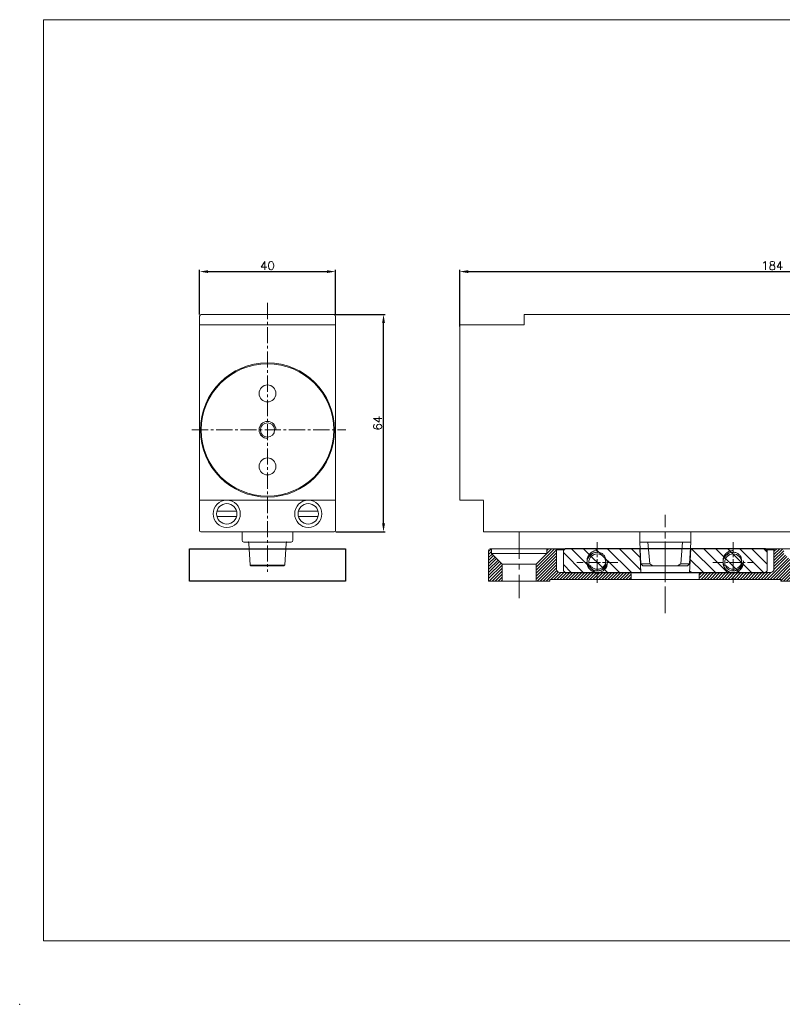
# Model space of a CAD drawing. Extents: x -2045 to 651, y 128 to 888.
# Tile 3 of 9: x -1447 to -1223, y 130 to 420. Entities that reach past the tile are written whole.
import ezdxf

# ---------------------------------------------------------------- set-up
doc = ezdxf.new("R2010")
doc.units = 0
doc.header["$LTSCALE"] = 0.5
doc.header["$MEASUREMENT"] = 0
for name, pattern in [('CENTER', [50.8, 31.75, -6.35, 6.35, -6.35]), ('CENTER2', [28.575, 19.05, -3.175, 3.175, -3.175]), ('HIDDEN2', [4.7625, 3.175, -1.5875])]:
    doc.linetypes.add(name, pattern=pattern)
doc.layers.get('0').update_dxf_attribs({"linetype": 'CONTINUOUS'})
doc.layers.get('DEFPOINTS').update_dxf_attribs({"linetype": 'CONTINUOUS'})
for name, color, linetype, lineweight in [('\\M+5CCEE\\M+5B3E4\\M+5CFDF', 4, 'CONTINUOUS', 15), ('\\M+5CFB8\\M+5CAB5\\M+5CFDF', 2, 'CONTINUOUS', 15), ('\\M+5D6D0\\M+5D0C4\\M+5CFDF', 1, 'CENTER', 15)]:
    doc.layers.add(name, color=color, linetype=linetype, lineweight=lineweight)
doc.layers.add('CENTER', color=3, linetype='CENTER2')
doc.layers.add('DIM', color=1, linetype='CONTINUOUS')
doc.styles.add('007', font='txt.shx', dxfattribs={"bigfont": 'chineset.shx'})
doc.dimstyles.new('A4', dxfattribs={"dimtxt": 2.5, "dimasz": 2.5, "dimexe": 0.5, "dimexo": 0.5, "dimgap": 0.5, "dimtad": 1, "dimdsep": 46, "dimtxsty": '007', "dimcen": 2.5, "dimclrd": 3, "dimclre": 3, "dimclrt": 3, "dimazin": 2, "dimtfac": 1, "dimtmove": 0, "dimatfit": 3, "dimfxl": 0, "dimtolj": 1, "dimtzin": 0, "dimlwd": -1, "dimlwe": -1, "dimarcsym": 0})

# ---------------------------------------------------------------- blocks, each defined once
blk = doc.blocks.new('*D12')
at = {"color": 3}
for p, q in [((-1354.53, 333.48), (-1339.87, 333.48)), ((-1340.37, 271.98), (-1340.37, 330.98)), ((-1354.43, 269.48), (-1339.87, 269.48))]:
    blk.add_line(p, q, dxfattribs=at)
for points in [[(-1340.79, 330.98), (-1339.95, 330.98), (-1340.37, 333.48)], [(-1340.79, 271.98), (-1339.95, 271.98), (-1340.37, 269.48)]]:
    blk.add_solid(points, dxfattribs=at)
at = {"layer": 'DEFPOINTS', "color": 0}
for p in [(-1355.03, 333.48), (-1340.37, 333.48), (-1354.93, 269.48)]:
    blk.add_point(p, dxfattribs=at)
at = {"color": 3, "insert": (-1342.12, 301.48), "char_height": 2.5, "attachment_point": 5, "rotation": 90, "style": '007'}
blk.add_mtext('\\A1;64', dxfattribs=at)
blk = doc.blocks.new('*D13')
at = {"color": 3}
for p, q in [((-1317.95, 329.98), (-1317.95, 346.62)), ((-1315.45, 346.12), (-1136.45, 346.12)), ((-1133.95, 333.98), (-1133.95, 346.62))]:
    blk.add_line(p, q, dxfattribs=at)
for points in [[(-1315.45, 346.54), (-1315.45, 345.71), (-1317.95, 346.12)], [(-1136.45, 346.54), (-1136.45, 345.71), (-1133.95, 346.12)]]:
    blk.add_solid(points, dxfattribs=at)
at = {"layer": 'DEFPOINTS', "color": 0}
for p in [(-1133.95, 346.12), (-1133.95, 333.48), (-1317.95, 329.48)]:
    blk.add_point(p, dxfattribs=at)
at = {"color": 3, "insert": (-1225.95, 347.87), "char_height": 2.5, "attachment_point": 5, "style": '007'}
blk.add_mtext('\\A1;184', dxfattribs=at)
blk = doc.blocks.new('*D14')
at = {"color": 3}
for p, q in [((-1394.53, 333.48), (-1394.53, 346.62)), ((-1392.03, 346.12), (-1357.03, 346.12)), ((-1354.53, 333.48), (-1354.53, 346.62))]:
    blk.add_line(p, q, dxfattribs=at)
for points in [[(-1392.03, 346.54), (-1392.03, 345.71), (-1394.53, 346.12)], [(-1357.03, 346.54), (-1357.03, 345.71), (-1354.53, 346.12)]]:
    blk.add_solid(points, dxfattribs=at)
at = {"layer": 'DEFPOINTS', "color": 0}
for p in [(-1354.53, 346.12), (-1394.53, 332.98), (-1354.53, 332.98)]:
    blk.add_point(p, dxfattribs=at)
at = {"color": 3, "insert": (-1374.53, 347.87), "char_height": 2.5, "attachment_point": 5, "style": '007'}
blk.add_mtext('\\A1;40', dxfattribs=at)

msp = doc.modelspace()

# ---------------------------------------------------------------- hatches: boundary and pattern name
at = {"layer": '\\M+5CCEE\\M+5B3E4\\M+5CFDF', "ltscale": 20}
h = msp.add_hatch(dxfattribs=at)
h.set_pattern_fill('ANSI31', color=0, scale=5, style=0)
h.set_pattern_definition([(45, (-4714.49103, 3380.7851), (-0.44194174, 0.44194174), [])])
h.paths.add_polyline_path([(-1305.449, 259.981), (-1308.549, 263.081), (-1308.549, 264.481), (-1308.949, 264.481, 0.4142136), (-1309.449, 263.981), (-1309.449, 254.981), (-1305.449, 254.981)])
h.paths.add_polyline_path([(-1289.449, 264.181), (-1289.749, 264.481), (-1292.349, 264.481), (-1292.349, 263.081), (-1295.449, 259.981), (-1295.449, 254.981), (-1291.449, 254.981), (-1291.449, 255.481), (-1267.449, 255.481), (-1267.449, 256.981, 0.4142136), (-1267.949, 257.481), (-1288.949, 257.481, -0.4142136), (-1289.449, 257.981)])
h.paths.add_polyline_path([(-1246.949, 257.481, 0.4142136), (-1247.449, 256.981), (-1247.449, 255.481), (-1223.449, 255.481), (-1223.449, 254.981), (-1219.449, 254.981), (-1219.449, 259.981), (-1222.549, 263.081), (-1222.549, 264.481), (-1225.149, 264.481), (-1225.449, 264.181), (-1225.449, 257.981, -0.4142136), (-1225.949, 257.481)])
h.paths.add_polyline_path([(-1205.449, 263.981, 0.4142136), (-1205.949, 264.481), (-1206.349, 264.481), (-1206.349, 263.081), (-1209.449, 259.981), (-1209.449, 254.981), (-1205.449, 254.981)])

# ---------------------------------------------------------------- linework, layer by layer
at = {"color": 0, "lineweight": 20}
for p, q in [((-1034.466, 420.32), (-1440.466, 420.32)), ((-1034.466, 420.32), (-1440.466, 420.32)), ((-1440.466, 149.025), (-1440.466, 420.32)), ((-1394.526, 269.881), (-1394.526, 332.981)), ((-1394.026, 333.481), (-1355.023, 333.481)), ((-1354.527, 269.88), (-1354.526, 332.981)), ((-1133.949, 333.481), (-1298.949, 333.481)), ((-1394.526, 330.481), (-1354.526, 330.481)), ((-1298.949, 330.481), (-1317.949, 330.481)), ((-1317.949, 299.484), (-1317.949, 317.984)), ((-1317.949, 299.484), (-1317.949, 317.984)), ((-1317.949, 299.484), (-1317.949, 280.984)), ((-1317.949, 299.484), (-1317.949, 280.984)), ((-1354.527, 278.784), (-1394.526, 278.784)), ((-1317.949, 278.784), (-1310.949, 278.784)), ((-1310.949, 278.734), (-1310.949, 269.481)), ((-1310.949, 269.481), (-1276.049, 269.481)), ((-1310.949, 269.481), (-1276.049, 269.481)), ((-1276.049, 269.481), (-1264.949, 269.481)), ((-1264.949, 269.481), (-1275.549, 269.481)), ((-1264.949, 269.481), (-1275.549, 269.481)), ((-1264.949, 269.481), (-1275.549, 269.481)), ((-1264.949, 269.481), (-1264.949, 266.481)), ((-1239.349, 269.481), (-1264.949, 269.481)), ((-1239.349, 269.481), (-1149.949, 269.481)), ((-1440.466, 149.025), (-1034.466, 149.025)), ((-1440.466, 149.025), (-1034.466, 149.025))]:
    msp.add_line(p, q, dxfattribs=at)
at = {"color": 0, "linetype": 'Continuous', "lineweight": 20}
for p, q in [((-1298.949, 333.481), (-1298.949, 330.481)), ((-1317.949, 330.481), (-1317.949, 278.784)), ((-1317.949, 329.481), (-1317.949, 278.784)), ((-1394.126, 269.481), (-1354.897, 269.481)), ((-1381.526, 266.481), (-1380.501, 266.481)), ((-1380.002, 266.007), (-1379.67, 259.681)), ((-1369.383, 259.681), (-1369.051, 266.007)), ((-1368.552, 266.481), (-1367.526, 266.481)), ((-1369.383, 259.681), (-1379.67, 259.681)), ((-1379.46, 259.481), (-1379.67, 259.681)), ((-1379.46, 259.481), (-1369.593, 259.481)), ((-1369.593, 259.599), (-1369.383, 259.799))]:
    msp.add_line(p, q, dxfattribs=at)
at = {"color": 0, "lineweight": 20, "ltscale": 20}
for p, q in [((-1383.622, 275.534), (-1389.431, 275.534)), ((-1365.431, 275.534), (-1359.622, 275.534)), ((-1383.622, 274.034), (-1389.431, 274.034)), ((-1365.431, 274.034), (-1359.622, 274.034)), ((-1382.026, 269.481), (-1382.026, 266.981)), ((-1367.026, 269.481), (-1367.026, 266.981)), ((-1380.501, 266.481), (-1368.552, 266.481)), ((-1380.165, 266.481), (-1380.026, 266.481)), ((-1380.019, 266.34), (-1380.026, 266.481)), ((-1369.034, 266.34), (-1369.026, 266.481)), ((-1368.888, 266.481), (-1369.026, 266.481)), ((-1264.949, 266.481), (-1249.949, 266.481)), ((-1264.949, 266.481), (-1264.612, 260.053)), ((-1262.548, 266.481), (-1262.035, 260.056)), ((-1252.35, 266.481), (-1252.863, 260.053)), ((-1249.949, 266.481), (-1250.286, 260.053)), ((-1264.612, 260.053), (-1264.04, 259.481)), ((-1262.035, 260.053), (-1264.612, 260.053)), ((-1264.041, 259.481), (-1250.858, 259.481)), ((-1262.035, 260.053), (-1261.074, 259.481)), ((-1252.863, 260.053), (-1253.823, 259.481)), ((-1252.863, 260.053), (-1250.286, 260.053)), ((-1250.286, 260.053), (-1250.858, 259.481))]:
    msp.add_line(p, q, dxfattribs=at)
at = {"color": 0, "lineweight": 15, "ltscale": 20}
for p, q in [((-1286.949, 264.481), (-1287.449, 263.981)), ((-1287.449, 263.981), (-1287.449, 257.981)), ((-1285.034, 264.481), (-1278.034, 257.481)), ((-1281.498, 264.481), (-1274.498, 257.481)), ((-1277.963, 264.481), (-1270.963, 257.481)), ((-1274.427, 264.481), (-1267.427, 257.481)), ((-1270.892, 264.481), (-1264.648, 258.237)), ((-1267.356, 264.481), (-1264.843, 261.968)), ((-1264.975, 264.481), (-1264.608, 257.481)), ((-1249.949, 264.481), (-1250.316, 257.481)), ((-1249.678, 264.481), (-1242.678, 257.481)), ((-1246.143, 264.481), (-1239.143, 257.481)), ((-1242.607, 264.481), (-1235.607, 257.481)), ((-1239.072, 264.481), (-1232.072, 257.481)), ((-1235.536, 264.481), (-1228.536, 257.481)), ((-1232.001, 264.481), (-1227.449, 259.929)), ((-1228.465, 264.481), (-1227.449, 263.465)), ((-1227.949, 264.481), (-1227.449, 263.981)), ((-1227.449, 263.981), (-1227.449, 257.981)), ((-1287.449, 263.36), (-1281.569, 257.481)), ((-1250.111, 261.378), (-1246.214, 257.481)), ((-1287.449, 259.825), (-1285.105, 257.481)), ((-1286.949, 257.481), (-1287.449, 257.981)), ((-1250.287, 258.019), (-1249.75, 257.481)), ((-1227.949, 257.481), (-1227.449, 257.981))]:
    msp.add_line(p, q, dxfattribs=at)
at = {"color": 0}
for p, q in [((-1227.949, 264.481), (-1286.949, 264.481)), ((-1286.949, 257.481), (-1227.949, 257.481))]:
    msp.add_line(p, q, dxfattribs=at)
msp.add_lwpolyline([(-1397.526, 264.481), (-1351.526, 264.481), (-1351.526, 254.981), (-1397.526, 254.981)], close=True)
at = {"color": 0, "lineweight": 20}
for centre, radius in [((-1374.526, 299.484), 19.75), ((-1374.526, 299.484), 19.5), ((-1374.526, 310.234), 2.5), ((-1374.526, 310.234), 2.5), ((-1374.526, 299.484), 2.1), ((-1374.526, 288.734), 2.5), ((-1374.526, 288.734), 2.5)]:
    msp.add_circle(centre, radius, dxfattribs=at)
at = {"color": 0, "lineweight": 20, "ltscale": 20}
for centre, radius in [((-1386.526, 274.784), 4), ((-1362.526, 274.784), 4), ((-1386.526, 274.784), 3), ((-1362.526, 274.784), 3)]:
    msp.add_circle(centre, radius, dxfattribs=at)
at = {"color": 0, "linetype": 'HIDDEN2', "lineweight": 15, "ltscale": 4}
for centre in [(-1277.449, 260.981), (-1237.449, 260.981)]:
    msp.add_circle(centre, 2.5, dxfattribs=at)
at = {"color": 0, "lineweight": 20}
for centre, radius, start, end in [((-1394.026, 332.981), 0.5, 90, 180), ((-1355.026, 332.981), 0.5, 359.9994, 90), ((-1374.526, 299.484), 2.5, 0, 270), ((-1394.126, 269.881), 0.4, 180, 270), ((-1394.126, 269.881), 0.4, 180, 270), ((-1354.927, 269.88), 0.4, 270, 0), ((-1354.927, 269.88), 0.4, 270, 0)]:
    msp.add_arc(centre, radius, start, end, dxfattribs=at)
at = {"color": 0, "lineweight": 20, "ltscale": 20}
for centre, start, end in [((-1381.526, 266.981), 180, 270), ((-1367.526, 266.981), 270, 0)]:
    msp.add_arc(centre, 0.5, start, end, dxfattribs=at)
at = {"color": 0, "linetype": 'Continuous', "lineweight": 20}
for centre, start, end in [((-1380.501, 265.981), 3, 90), ((-1380.501, 265.981), 3, 90), ((-1368.552, 265.981), 90, 177), ((-1368.552, 265.981), 90, 177)]:
    msp.add_arc(centre, 0.5, start, end, dxfattribs=at)
at = {"color": 0, "linetype": 'HIDDEN2', "lineweight": 15, "ltscale": 4}
for centre in [(-1277.449, 260.981), (-1237.449, 260.981)]:
    msp.add_arc(centre, 3, 90, 0, dxfattribs=at)
at = {"color": 0, "lineweight": 20, "ltscale": 20}
for p in [(-1380.026, 266.481), (-1369.026, 266.481), (-1369.026, 266.481)]:
    msp.add_point(p, dxfattribs=at)
at = {"color": 0, "lineweight": 20}
msp.add_point((-1447.466, 130.32), dxfattribs=at)
msp.add_point((-1447.466, 130.32), dxfattribs=at)
at = {"layer": '\\M+5CFB8\\M+5CAB5\\M+5CFDF', "color": 0, "lineweight": 15, "ltscale": 20}
for p, q in [((-1309.449, 263.981), (-1309.449, 254.981)), ((-1308.949, 264.481), (-1257.449, 264.481)), ((-1308.549, 264.481), (-1308.549, 263.081)), ((-1292.349, 264.481), (-1292.349, 263.081)), ((-1289.449, 264.181), (-1289.749, 264.481)), ((-1289.449, 264.181), (-1287.249, 264.181)), ((-1289.449, 264.181), (-1289.449, 258.481)), ((-1257.449, 264.481), (-1205.949, 264.481)), ((-1225.449, 264.181), (-1227.649, 264.181)), ((-1225.449, 264.181), (-1225.149, 264.481)), ((-1225.449, 264.181), (-1225.449, 258.379)), ((-1308.549, 263.081), (-1305.449, 259.981)), ((-1308.549, 263.081), (-1292.349, 263.081)), ((-1292.349, 263.081), (-1295.449, 259.981)), ((-1305.449, 259.981), (-1295.449, 259.981)), ((-1305.449, 259.981), (-1305.449, 254.981)), ((-1295.449, 259.981), (-1295.449, 254.981)), ((-1291.449, 255.481), (-1291.449, 254.981)), ((-1291.449, 255.481), (-1223.449, 255.481)), ((-1288.449, 257.481), (-1267.949, 257.481)), ((-1267.949, 257.481), (-1246.974, 257.481)), ((-1267.449, 255.481), (-1267.449, 256.981)), ((-1247.449, 255.481), (-1247.449, 256.981)), ((-1246.949, 257.481), (-1226.347, 257.481)), ((-1223.449, 254.981), (-1223.449, 255.481)), ((-1291.449, 254.981), (-1309.449, 254.981)), ((-1223.449, 254.981), (-1205.449, 254.981))]:
    msp.add_line(p, q, dxfattribs=at)
for centre in [(-1277.449, 260.481), (-1237.449, 260.481)]:
    msp.add_circle(centre, 2.5, dxfattribs=at)
for centre, radius, start, end in [((-1308.949, 263.981), 0.5, 90, 180), ((-1277.449, 260.481), 3, 90, 0), ((-1237.449, 260.481), 3, 90, 0), ((-1288.449, 258.481), 1, 180, 270), ((-1226.449, 258.481), 1, 270, 0), ((-1267.949, 256.981), 0.5, 0, 90), ((-1246.949, 256.981), 0.5, 90, 180)]:
    msp.add_arc(centre, radius, start, end, dxfattribs=at)
at = {"layer": '\\M+5D6D0\\M+5D0C4\\M+5CFDF', "color": 0, "ltscale": 0.5}
for p, q in [((-1257.449, 245.481), (-1257.449, 274.481)), ((-1300.449, 269.481), (-1300.449, 249.981))]:
    msp.add_line(p, q, dxfattribs=at)
at = {"layer": '\\M+5D6D0\\M+5D0C4\\M+5CFDF', "color": 0, "ltscale": 0.2}
for p, q in [((-1277.449, 266.481), (-1277.449, 254.481)), ((-1237.449, 266.481), (-1237.449, 254.481)), ((-1271.449, 260.481), (-1283.449, 260.481)), ((-1243.449, 260.481), (-1231.449, 260.481))]:
    msp.add_line(p, q, dxfattribs=at)
at = {"layer": 'CENTER', "color": 0, "lineweight": 20, "ltscale": 0.5}
for p, q in [((-1374.526, 336.922), (-1374.526, 257.742)), ((-1374.526, 336.922), (-1374.526, 257.742)), ((-1396.784, 299.484), (-1351.443, 299.484)), ((-1396.784, 299.484), (-1351.443, 299.484))]:
    msp.add_line(p, q, dxfattribs=at)
at = {"layer": 'CENTER', "color": 0, "lineweight": 15, "ltscale": 0.5}
msp.add_line((-1257.449, 254.7), (-1257.449, 267.479), dxfattribs=at)
at = {"layer": 'CENTER', "color": 0, "linetype": 'CENTER', "lineweight": 20, "ltscale": 0.6}
msp.add_line((-1257.449, 266.481), (-1257.449, 257.222), dxfattribs=at)
at = {"layer": 'DIM', "color": 0, "lineweight": 20}
msp.add_line((-1249.949, 269.481), (-1249.949, 266.481), dxfattribs=at)

# ---------------------------------------------------------------- dimensions: what is measured, and where the dimension line sits
for base, p1, p2, picture, middle in [((-1354.526, 346.124), (-1394.526, 332.981), (-1354.526, 332.981), '*D14', (-1374.526, 347.874)), ((-1133.949, 346.124), (-1317.949, 329.481), (-1133.949, 333.481), '*D13', (-1225.949, 347.874))]:
    dim = msp.add_linear_dim(base=base, p1=p1, p2=p2, dimstyle='A4')
    dim.commit()
    dim.dimension.update_dxf_attribs({"geometry": picture, "text_midpoint": middle})
dim = msp.add_linear_dim(base=(-1340.369, 333.481), p1=(-1354.927, 269.48), p2=(-1355.026, 333.481), angle=90, dimstyle='A4')
dim.commit()
dim.dimension.update_dxf_attribs({"geometry": '*D12', "text_midpoint": (-1342.119, 301.48)})

doc.saveas('drawing.dxf')
